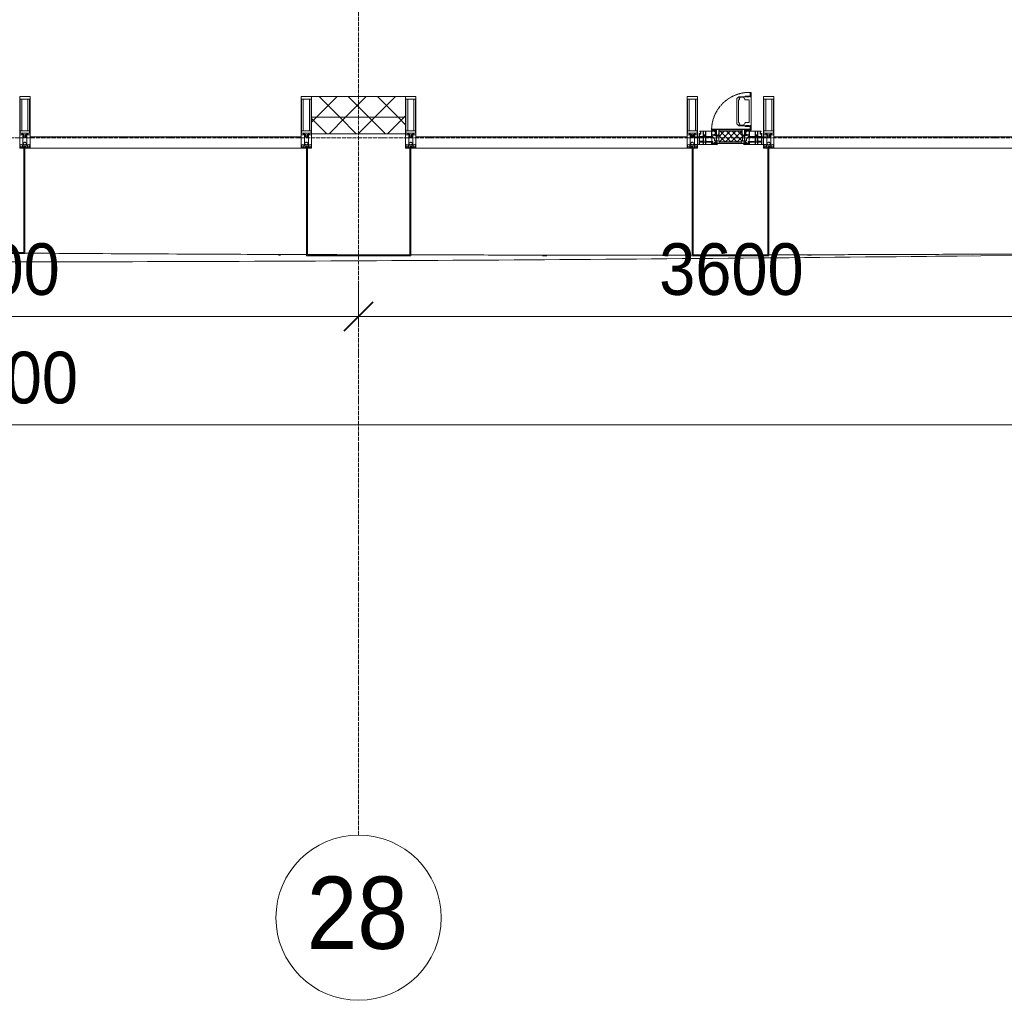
# Model space of a CAD drawing. Header units: millimetres. Extents: x 5617 to 183965, y 7718 to 172958.
# Tile 37 of 120: x 59885 to 64650, y 11226 to 15972. Entities that reach past the tile are written whole.
import ezdxf

# ---------------------------------------------------------------- set-up
doc = ezdxf.new("R2010")
doc.units = ezdxf.units.MM
for name, pattern in [('-D1-02х01', [3, 2, -1]), ('ADSK_Линия сетки', [25, 20, -2.5, 0, -2.5]), ('Линия сетки', [25, 20, -2.5, 0, -2.5])]:
    doc.linetypes.add(name, pattern=pattern)
for name, color, linetype, lineweight in [('Импосты витража', 7, 'Continuous', 18), ('Колонны', 7, 'Continuous', 18), ('Окна', 7, 'Continuous', 18), ('Оси', 7, 'Continuous', 9), ('Панели витража', 7, 'Continuous', 18), ('Размеры', 7, 'Continuous', 9), ('Размеры-100', 7, 'Continuous', 9), ('Стены разрез', 7, 'Continuous', 40), ('Стены штриховка', 7, 'Continuous', 40), ('Форма', 7, 'Continuous', 18), ('Формообразующий элемент-перекрытие', 7, 'Continuous', 18), ('Элементы узлов', 7, 'Continuous', 18)]:
    doc.layers.add(name, color=color, linetype=linetype, lineweight=lineweight)
doc.styles.add('Arial', font='arial.ttf', dxfattribs={"width": 0.9, "height": 250})
doc.styles.add('Arial_1', font='arial.ttf', dxfattribs={"width": 0.9, "height": 350})
doc.dimstyles.new('Основной_2_5_мм', dxfattribs={"dimscale": 304.8, "dimtxt": 255.06485, "dimasz": 0.463911, "dimexe": 0.492126, "dimexo": 0.492126, "dimgap": 0.098425, "dimtad": 1, "dimdec": 0, "dimdsep": 46, "dimtxsty": 'Arial', "dimblk1": 'OBLIQUE', "dimblk2": 'OBLIQUE', "dimsah": 1, "dimcen": 0.09, "dimdle": 0.492126, "dimazin": 2, "dimtfac": 1, "dimtdec": 4, "dimtix": 1, "dimtmove": 0, "dimatfit": 3, "dimfxl": 1, "dimtvp": 1, "dimtolj": 1, "dimtzin": 0, "dimlwd": 20, "dimlwe": 20, "dimarcsym": 2})
pattern_1 = [(45, (0, 0), (-70.71068, 70.71068), []), (135, (0, 0), (-70.71068, -70.71068), [])]

# ---------------------------------------------------------------- blocks, each defined once
blk = doc.blocks.new('System Panel - A_PAN_Glass-7506762-МКСС_К4_L05_18_600_')
at = {"layer": 'Панели витража', "color": 254, "lineweight": 5, "true_color": 0xcccccc}
for p, q in [((656.25, 55), (-656.25, 55)), ((-656.25, 55), (-656.25, 0)), ((656.25, 0), (656.25, 55)), ((-656.25, 0), (656.25, 0))]:
    blk.add_line(p, q, dxfattribs=at)
blk = doc.blocks.new('A_PAN_Створка - 383мм-V53-МКСС_К4_L05_18_600_')
at = {"layer": 'Панели витража', "lineweight": 5, "true_color": 0xcccccc}
h = blk.add_hatch(dxfattribs=at)
h.set_pattern_fill('FP_8', color=254, style=0, pattern_type=2)
h.set_pattern_definition([(45, (-113350, -15350), (-14.1421356, 14.1421356), []), (135, (-113350, -15350), (-14.1421356, -14.1421356), [])])
h.paths.add_polyline_path([(-54.5, 31.8), (54.5, 31.8), (54.9, 34.1), (57.2, 36.4), (57.2, 60.8), (54.6, 63.4), (53.6, 82.7), (-54.6, 81.8), (-54.6, 63.4), (-57.2, 60.8), (-57.2, 36.4), (-54.9, 34.1)])
at = {"layer": 'Окна', "color": 7, "lineweight": 5, "true_color": 0xf4f4f4}
for p, q in [((39.7, 249), (31.1, 240.4)), ((31.1, 117.6), (31.1, 240.4)), ((70.1, 249), (39.7, 249)), ((45, 244.7), (42.3, 239.8)), ((42.3, 239.8), (43.5, 236.3)), ((45.9, 246.8), (45, 244.7)), ((63.3, 246.8), (45.9, 246.8)), ((64.1, 245), (63.3, 246.8)), ((64.1, 245), (66.7, 241)), ((66.7, 241), (68.6, 239.7)), ((68.6, 239.7), (68.6, 236.4)), ((70.1, 252.9), (70.1, 249)), ((95.1, 252.9), (70.1, 252.9)), ((74.1, 248.4), (74.1, 252.9)), ((89.1, 248.4), (74.1, 248.4)), ((89.1, 252.9), (89.1, 248.4)), ((93.1, 248.4), (93.1, 252.9)), ((97.9, 248.4), (93.1, 248.4)), ((95.1, 270.5), (95.1, 252.9)), ((99.6, 270.5), (95.1, 270.5)), ((97.9, 262.4), (95.1, 262.4)), ((97.9, 262.4), (97.9, 248.4)), ((99.6, 270.5), (99.6, 87.5)), ((41.4, 234.2), (39.1, 233.8)), ((39.1, 179), (39.1, 233.8)), ((41.4, 234.2), (43.5, 236.3)), ((68.6, 236.4), (71.1, 233.9)), ((71.1, 233.9), (89.5, 233.9)), ((89.5, 233.9), (90.6, 232.8)), ((90.6, 125.2), (90.6, 232.8)), ((39.1, 179), (39.1, 124.2)), ((39.7, 109), (31.1, 117.6)), ((41.4, 123.8), (39.1, 124.2)), ((70.1, 109), (39.7, 109)), ((41.4, 123.8), (43.5, 121.7)), ((42.3, 118.2), (43.5, 121.7)), ((45, 113.3), (42.3, 118.2)), ((45.9, 111.2), (45, 113.3)), ((63.3, 111.2), (45.9, 111.2)), ((64.1, 113), (63.3, 111.2)), ((64.1, 113), (66.7, 117)), ((66.7, 117), (68.6, 118.3)), ((68.6, 121.6), (71.1, 124.1)), ((68.6, 118.3), (68.6, 121.6)), ((70.1, 105.1), (70.1, 109)), ((95.1, 105.1), (70.1, 105.1)), ((71.1, 124.1), (89.5, 124.1)), ((74.1, 109.6), (74.1, 105.1)), ((89.1, 109.6), (74.1, 109.6)), ((89.1, 105.1), (89.1, 109.6)), ((89.5, 124.1), (90.6, 125.2)), ((93.1, 109.6), (93.1, 105.1)), ((97.9, 109.6), (93.1, 109.6)), ((95.1, 87.5), (95.1, 105.1)), ((97.9, 95.6), (95.1, 95.6)), ((97.9, 95.6), (97.9, 109.6)), ((99.6, 87.5), (95.1, 87.5))]:
    blk.add_line(p, q, dxfattribs=at)
at = {"layer": 'Окна', "color": 254, "lineweight": 5, "true_color": 0xcccccc}
for p, q in [((-171, 55.5), (-152, 55.5)), ((-152, 20), (-152, 73.5)), ((-150.5, 69.5), (-150.5, 73.5)), ((-145, 69.5), (-150.5, 69.5)), ((-150.5, 33.6), (-150.5, 68)), ((-150.5, 68), (-143.5, 68)), ((-150.5, 56.6), (-132.4, 56.6)), ((-136.4, 52.4), (-150.5, 52.4)), ((-148.5, 82.5), (-132.4, 82.5)), ((-148.5, 81), (-148.5, 82.5)), ((-143.5, 81), (-148.5, 81)), ((-145, 69.5), (-145, 79.5)), ((-143.5, 68), (-143.5, 81)), ((-137.2, 54.8), (-135.8, 50.8)), ((-132.5, 54.8), (-137.2, 54.8)), ((-132.1, 49), (-135.8, 50.8)), ((-132.5, 53.8), (-133.4, 52)), ((-133.4, 52), (-130.1, 50.4)), ((-132.5, 53.8), (-132.5, 54.8)), ((-132.4, 56.6), (-132.4, 82.5)), ((-132.1, 49), (-132.1, 36.8)), ((-131, 82.5), (-120.8, 82.5)), ((-131, 82.5), (-131, 64.6)), ((-131, 64.6), (-120.8, 64.6)), ((-131, 56.5), (-131, 62.6)), ((-120.8, 62.6), (-131, 62.6)), ((-131, 56.5), (-120.8, 56.5)), ((-131, 55.1), (-131, 52.7)), ((-120.8, 55.1), (-131, 55.1)), ((-129.4, 51.1), (-131, 52.7)), ((-130.1, 50.4), (-129.4, 51.1)), ((-130.1, 35.3), (-130.1, 50.4)), ((-122.4, 51.1), (-120.8, 52.7)), ((-121.7, 50.4), (-122.4, 51.1)), ((-118.4, 52), (-121.7, 50.4)), ((-121.7, 35.3), (-121.7, 50.4)), ((-120.8, 82.5), (-120.8, 64.6)), ((-120.8, 56.5), (-120.8, 62.6)), ((-120.8, 55.1), (-120.8, 52.7)), ((-119.7, 49), (-115.9, 50.8)), ((-119.7, 49), (-119.7, 36.8)), ((-119.3, 82.5), (-92.5, 82.5)), ((-119.3, 56.6), (-119.3, 82.5)), ((-92.5, 56.6), (-119.3, 56.6)), ((-119.3, 54.8), (-114.6, 54.8)), ((-119.3, 53.8), (-119.3, 54.8)), ((-119.3, 53.8), (-118.4, 52)), ((-114.6, 54.8), (-115.9, 50.8)), ((-94.1, 52.5), (-115.3, 52.5)), ((-89.9, 50.9), (-94.1, 52.5)), ((-92.5, 56.6), (-92.5, 82.5)), ((-91.5, 92), (91.5, 92)), ((-91.5, 87.5), (-91.5, 92)), ((-73.9, 87.5), (-91.5, 87.5)), ((-90.8, 82.5), (-79.5, 82.5)), ((-90.8, 64.6), (-90.8, 82.5)), ((-80.1, 64.6), (-90.8, 64.6)), ((-90.8, 62.7), (-90.8, 56.6)), ((-80.4, 62.7), (-90.8, 62.7)), ((-90.8, 56.6), (-85.9, 56.6)), ((-89.9, 52.2), (-88.6, 53.5)), ((-89.9, 52.2), (-89.9, 50.9)), ((-89.9, 35.1), (-89.9, 50.9)), ((-85.9, 53.5), (-88.6, 53.5)), ((-85.9, 56.6), (-85.9, 53.5)), ((-85.9, 53.5), (-78, 45.6)), ((-85, 84), (-85, 87.5)), ((-85, 87.5), (-78, 87.5)), ((-78, 84), (-85, 84)), ((-80.4, 61.1), (-80.4, 62.7)), ((-78, 61.1), (-80.4, 61.1)), ((-80.1, 66.1), (-80.1, 64.6)), ((-78, 66.1), (-80.1, 66.1)), ((-79.5, 82.5), (-79.5, 80.6)), ((-79.5, 80.6), (-78, 80.6)), ((-78, 87.5), (-78, 84)), ((-78, 66.1), (-78, 61.1)), ((-73.9, 62.5), (-73.9, 87.5)), ((-70, 62.5), (-73.9, 62.5)), ((-70, 32.1), (-70, 62.5)), ((70, 62.5), (70, 32.1)), ((73.9, 62.5), (70, 62.5)), ((73.9, 87.5), (73.9, 62.5)), ((91.5, 87.5), (73.9, 87.5)), ((78, 87.5), (78, 84)), ((85, 87.5), (78, 87.5)), ((78, 84), (85, 84)), ((79.5, 80.6), (78, 80.6)), ((78, 66.1), (78, 61.1)), ((78, 66.1), (80.1, 66.1)), ((78, 61.1), (80.4, 61.1)), ((85.9, 53.5), (78, 45.6)), ((90.8, 82.5), (79.5, 82.5)), ((79.5, 82.5), (79.5, 80.6)), ((80.1, 66.1), (80.1, 64.6)), ((80.1, 64.6), (90.8, 64.6)), ((80.4, 62.7), (90.8, 62.7)), ((80.4, 61.1), (80.4, 62.7)), ((85, 84), (85, 87.5)), ((85.9, 56.6), (85.9, 53.5)), ((90.8, 56.6), (85.9, 56.6)), ((85.9, 53.5), (88.6, 53.5)), ((89.9, 52.2), (88.6, 53.5)), ((89.9, 50.9), (94.1, 52.5)), ((89.9, 52.2), (89.9, 50.9)), ((89.9, 35.1), (89.9, 50.9)), ((90.8, 64.6), (90.8, 82.5)), ((90.8, 62.7), (90.8, 56.6)), ((91.5, 92), (91.5, 87.5)), ((119.3, 82.5), (92.5, 82.5)), ((92.5, 56.6), (92.5, 82.5)), ((92.5, 56.6), (119.3, 56.6)), ((94.1, 52.5), (115.3, 52.5)), ((114.6, 54.8), (115.9, 50.8)), ((119.3, 54.8), (114.6, 54.8)), ((119.7, 49), (115.9, 50.8)), ((119.3, 53.8), (118.4, 52)), ((118.4, 52), (121.7, 50.4)), ((119.3, 56.6), (119.3, 82.5)), ((119.3, 53.8), (119.3, 54.8)), ((119.7, 49), (119.7, 36.8)), ((120.8, 82.5), (120.8, 64.6)), ((131, 82.5), (120.8, 82.5)), ((131, 64.6), (120.8, 64.6)), ((120.8, 56.5), (120.8, 62.6)), ((120.8, 62.6), (131, 62.6)), ((131, 56.5), (120.8, 56.5)), ((120.8, 55.1), (120.8, 52.7)), ((120.8, 55.1), (131, 55.1)), ((122.4, 51.1), (120.8, 52.7)), ((121.7, 50.4), (122.4, 51.1)), ((121.7, 35.3), (121.7, 50.4)), ((129.4, 51.1), (131, 52.7)), ((130.1, 50.4), (129.4, 51.1)), ((133.4, 52), (130.1, 50.4)), ((130.1, 35.3), (130.1, 50.4)), ((131, 82.5), (131, 64.6)), ((131, 56.5), (131, 62.6)), ((131, 55.1), (131, 52.7)), ((132.1, 49), (135.8, 50.8)), ((132.1, 49), (132.1, 36.8)), ((132.4, 56.6), (132.4, 82.5)), ((148.5, 82.5), (132.4, 82.5)), ((150.5, 56.6), (132.4, 56.6)), ((132.5, 54.8), (137.2, 54.8)), ((132.5, 53.8), (132.5, 54.8)), ((132.5, 53.8), (133.4, 52)), ((137.2, 54.8), (135.8, 50.8)), ((136.4, 52.4), (150.5, 52.4)), ((143.5, 81), (148.5, 81)), ((143.5, 68), (143.5, 81)), ((150.5, 68), (143.5, 68)), ((145, 69.5), (145, 79.5)), ((145, 69.5), (150.5, 69.5)), ((148.5, 81), (148.5, 82.5)), ((150.5, 69.5), (150.5, 73.5)), ((150.5, 33.6), (150.5, 68)), ((152, 20), (152, 73.5)), ((171, 55.5), (152, 55.5)), ((-171, 18.5), (-153.5, 18.5)), ((-153.5, 18.5), (-152, 20)), ((-136.3, 33.6), (-150.5, 33.6)), ((-150.5, 29.4), (-132.4, 29.4)), ((-150.5, 17), (-150.5, 29.4)), ((-132.4, 18.6), (-150.5, 18.6)), ((-137.2, 31), (-135.8, 35)), ((-132.5, 31), (-137.2, 31)), ((-132.1, 36.8), (-135.8, 35)), ((-133.4, 33.7), (-130.1, 35.3)), ((-132.5, 31.9), (-133.4, 33.7)), ((-132.5, 31.9), (-132.5, 31)), ((-132.4, 29.4), (-132.4, 18.6)), ((-129.4, 34.6), (-131, 33)), ((-131, 30.9), (-131, 33)), ((-120.8, 30.9), (-131, 30.9)), ((-131, 29.5), (-120.8, 29.5)), ((-131, 18.2), (-131, 29.5)), ((-120.8, 18.2), (-131, 18.2)), ((-130.1, 35.3), (-129.4, 34.6)), ((-121.7, 35.3), (-122.4, 34.6)), ((-122.4, 34.6), (-120.8, 33)), ((-118.4, 33.7), (-121.7, 35.3)), ((-120.8, 30.9), (-120.8, 33)), ((-120.8, 18.2), (-120.8, 29.5)), ((-119.7, 36.8), (-115.9, 35)), ((-119.3, 31.9), (-118.4, 33.7)), ((-119.3, 31.9), (-119.3, 31)), ((-119.3, 31), (-114.6, 31)), ((-92.5, 29.4), (-119.3, 29.4)), ((-119.3, 29.4), (-119.3, 18.6)), ((-119.3, 18.6), (-92.5, 18.6)), ((-114.6, 31), (-115.9, 35)), ((-94.1, 33.5), (-115.4, 33.5)), ((-89.9, 35.1), (-94.1, 33.5)), ((-92.5, 18.6), (-92.5, 29.4)), ((-90.8, 18.5), (-90.8, 29.4)), ((-90.8, 29.4), (-85.9, 29.4)), ((-87.3, 18.5), (-90.8, 18.5)), ((-89.9, 32.5), (-89.9, 35.1)), ((-85.9, 32.5), (-89.9, 32.5)), ((-87.3, 21.9), (-85.9, 21.9)), ((-87.3, 20.4), (-87.3, 21.9)), ((-87.3, 20.4), (-87.3, 18.5)), ((-84.8, 20.4), (-87.3, 20.4)), ((-85.9, 29.4), (-85.9, 32.5)), ((-85.9, 21.9), (-85.9, 29.4)), ((-85.9, 18.2), (-85.9, 20.4)), ((-75.9, 18.2), (-85.9, 18.2)), ((-83.4, 20.4), (-84.8, 20.4)), ((-70, 33.8), (-83.4, 20.4)), ((-78, 45.6), (-78, 36.8)), ((-78, 36.8), (-70, 36.8)), ((-75.9, 23.5), (-73, 23.5)), ((-75.9, 21.5), (-75.9, 23.5)), ((-75.9, 21.5), (-75.9, 18.2)), ((-74.9, 21.5), (-75.9, 21.5)), ((-74.9, 17.9), (-74.9, 21.5)), ((-68.9, 17.9), (-74.9, 17.9)), ((-67.2, 29.3), (-73, 23.5)), ((-70, 36.8), (-70, 33.8)), ((-61.4, 23.5), (-70, 32.1)), ((-68.9, 21.5), (-68.9, 17.9)), ((-67.9, 21.5), (-68.9, 21.5)), ((-67.9, 23.5), (-64.6, 26.8)), ((-67.9, 23.5), (-64.6, 26.8)), ((-67.9, 21.5), (-67.9, 23.5)), ((-67.9, 17), (-67.9, 23.5)), ((-61.4, 23.5), (-67.9, 17)), ((-64.6, 26.8), (-67.2, 29.3)), ((-64.6, 26.8), (-61.4, 23.5)), ((61.4, 23.5), (-61.4, 23.5)), ((70, 32.1), (61.4, 23.5)), ((61.4, 23.5), (64.6, 26.8)), ((67.9, 17), (61.4, 23.5)), ((64.6, 26.8), (67.2, 29.3)), ((67.9, 23.5), (64.6, 26.8)), ((64.6, 26.8), (67.9, 23.5)), ((67.2, 29.3), (73, 23.5)), ((67.9, 21.5), (67.9, 23.5)), ((67.9, 23.5), (67.9, 17)), ((67.9, 21.5), (68.9, 21.5)), ((68.9, 21.5), (68.9, 17.9)), ((68.9, 17.9), (74.9, 17.9)), ((70, 36.8), (70, 33.8)), ((78, 36.8), (70, 36.8)), ((70, 33.8), (83.4, 20.4)), ((75.9, 23.5), (73, 23.5)), ((74.9, 21.5), (75.9, 21.5)), ((74.9, 17.9), (74.9, 21.5)), ((75.9, 21.5), (75.9, 23.5)), ((75.9, 21.5), (75.9, 18.2)), ((75.9, 18.2), (85.9, 18.2)), ((78, 45.6), (78, 36.8)), ((83.4, 20.4), (84.8, 20.4)), ((84.8, 20.4), (87.3, 20.4)), ((85.9, 32.5), (89.9, 32.5)), ((85.9, 29.4), (85.9, 32.5)), ((85.9, 21.9), (85.9, 29.4)), ((90.8, 29.4), (85.9, 29.4)), ((87.3, 21.9), (85.9, 21.9)), ((85.9, 18.2), (85.9, 20.4)), ((87.3, 20.4), (87.3, 21.9)), ((87.3, 20.4), (87.3, 18.5)), ((87.3, 18.5), (90.8, 18.5)), ((89.9, 35.1), (94.1, 33.5)), ((89.9, 32.5), (89.9, 35.1)), ((90.8, 18.5), (90.8, 29.4)), ((92.5, 18.6), (92.5, 29.4)), ((92.5, 29.4), (119.3, 29.4)), ((119.3, 18.6), (92.5, 18.6)), ((94.1, 33.5), (115.4, 33.5)), ((114.6, 31), (115.9, 35)), ((119.3, 31), (114.6, 31)), ((119.7, 36.8), (115.9, 35)), ((118.4, 33.7), (121.7, 35.3)), ((119.3, 31.9), (118.4, 33.7)), ((119.3, 31.9), (119.3, 31)), ((119.3, 29.4), (119.3, 18.6)), ((122.4, 34.6), (120.8, 33)), ((120.8, 30.9), (120.8, 33)), ((120.8, 30.9), (131, 30.9)), ((120.8, 18.2), (120.8, 29.5)), ((131, 29.5), (120.8, 29.5)), ((120.8, 18.2), (131, 18.2)), ((121.7, 35.3), (122.4, 34.6)), ((130.1, 35.3), (129.4, 34.6)), ((129.4, 34.6), (131, 33)), ((133.4, 33.7), (130.1, 35.3)), ((131, 30.9), (131, 33)), ((131, 18.2), (131, 29.5)), ((132.1, 36.8), (135.8, 35)), ((150.5, 29.4), (132.4, 29.4)), ((132.4, 29.4), (132.4, 18.6)), ((132.4, 18.6), (150.5, 18.6)), ((132.5, 31.9), (133.4, 33.7)), ((132.5, 31.9), (132.5, 31)), ((132.5, 31), (137.2, 31)), ((137.2, 31), (135.8, 35)), ((136.3, 33.6), (150.5, 33.6)), ((150.5, 17), (150.5, 29.4)), ((153.5, 18.5), (152, 20)), ((171, 18.5), (153.5, 18.5))]:
    blk.add_line(p, q, dxfattribs=at)
at = {"layer": 'Окна', "color": 254, "linetype": '-D1-02х01', "lineweight": 5, "true_color": 0xcccccc}
blk.add_arc((91.4, 87.5), 183, 88.8555, 178.5909, dxfattribs=at)
at = {"layer": 'Элементы узлов', "color": 254, "lineweight": 5, "true_color": 0xcccccc}
for p, q in [((-91.5, 92), (-91.5, 87.5)), ((-91.5, 92), (91.5, 92)), ((-91.5, 87.5), (-73.9, 87.5)), ((-83.4, 90.3), (-69.4, 90.3)), ((-83.4, 90.3), (-83.4, 87.5)), ((-73.9, 87.5), (-73.9, 62.5)), ((-69.4, 85.5), (-73.9, 85.5)), ((-73.9, 81.5), (-69.4, 81.5)), ((-69.4, 66.5), (-73.9, 66.5)), ((-73.9, 62.5), (-70, 62.5)), ((-70, 62.5), (-70, 32.1)), ((-69.4, 90.3), (-69.4, 85.5)), ((-69.4, 81.5), (-69.4, 66.5)), ((-67.9, 89.3), (-66.9, 90.3)), ((-67.9, 62.5), (-67.9, 89.3)), ((-61.7, 62.5), (-67.9, 62.5)), ((-66, 56.5), (-67.8, 55.7)), ((-67.8, 55.7), (-67.8, 38.3)), ((-66.9, 90.3), (-57.4, 90.3)), ((-66, 56.5), (-62, 59.1)), ((-62, 59.1), (-60.7, 61)), ((-60.1, 67.7), (-61.7, 64.9)), ((-61.7, 64.9), (-61.7, 62.5)), ((-60.7, 61), (-57.4, 61)), ((-56.4, 67.7), (-60.1, 67.7)), ((-57.4, 90.3), (-56.4, 89.4)), ((-57.4, 61), (-54.9, 63.5)), ((-54.6, 63.4), (-57.2, 60.8)), ((-57.2, 60.8), (-57.2, 36.4)), ((-56.4, 89.4), (-56.4, 67.7)), ((-53.9, 90.3), (-54.9, 89.3)), ((-54.9, 89.3), (-54.9, 85.6)), ((-54.9, 85.6), (-53.9, 84.6)), ((-54.9, 81.9), (-53.8, 83)), ((-54.9, 63.5), (-54.9, 81.9)), ((-53.6, 82.7), (-54.6, 81.8)), ((-54.6, 81.8), (-54.6, 63.4)), ((53.9, 90.3), (-53.9, 90.3)), ((-53.9, 84.6), (53.9, 84.6)), ((53.8, 83), (-53.8, 83)), ((53.6, 82.7), (-53.6, 82.7)), ((54.6, 81.8), (53.6, 82.7)), ((54.9, 81.9), (53.8, 83)), ((53.9, 90.3), (54.9, 89.3)), ((54.9, 85.6), (53.9, 84.6)), ((54.6, 63.4), (54.6, 81.8)), ((57.2, 60.8), (54.6, 63.4)), ((54.9, 89.3), (54.9, 85.6)), ((54.9, 63.5), (54.9, 81.9)), ((57.4, 61), (54.9, 63.5)), ((57.4, 90.3), (56.4, 89.4)), ((56.4, 89.4), (56.4, 67.7)), ((56.4, 67.7), (60.1, 67.7)), ((57.2, 36.4), (57.2, 60.8)), ((66.9, 90.3), (57.4, 90.3)), ((60.7, 61), (57.4, 61)), ((60.1, 67.7), (61.7, 64.9)), ((62, 59.1), (60.7, 61)), ((61.7, 64.9), (61.7, 62.5)), ((61.7, 62.5), (67.9, 62.5)), ((66, 56.5), (62, 59.1)), ((66, 56.5), (67.8, 55.7)), ((67.9, 89.3), (66.9, 90.3)), ((67.8, 55.7), (67.8, 38.3)), ((67.9, 62.5), (67.9, 89.3)), ((69.4, 90.3), (69.4, 85.5)), ((83.4, 90.3), (69.4, 90.3)), ((69.4, 85.5), (73.9, 85.5)), ((69.4, 81.5), (69.4, 66.5)), ((73.9, 81.5), (69.4, 81.5)), ((69.4, 66.5), (73.9, 66.5)), ((70, 62.5), (70, 32.1)), ((73.9, 62.5), (70, 62.5)), ((91.5, 87.5), (73.9, 87.5)), ((73.9, 87.5), (73.9, 62.5)), ((83.4, 90.3), (83.4, 87.5)), ((91.5, 92), (91.5, 87.5)), ((-70, 32.1), (-61.4, 23.5)), ((-67.8, 38.3), (-65.7, 37.4)), ((-65.7, 37.4), (-60.8, 34.7)), ((61.4, 23.5), (-61.4, 23.5)), ((-60.8, 34.7), (-57.3, 35.9)), ((-55.2, 33.8), (-57.3, 35.9)), ((-57.2, 36.4), (-54.9, 34.1)), ((-55.2, 33.8), (-54.8, 31.5)), ((-54.9, 34.1), (-54.5, 31.8)), ((-53.9, 30.5), (-54.9, 29.5)), ((-54.9, 29.5), (-54.9, 25.8)), ((-54.9, 25.8), (-53.9, 24.8)), ((0, 31.5), (-54.8, 31.5)), ((-54.5, 31.8), (54.5, 31.8)), ((53.9, 30.5), (-53.9, 30.5)), ((-53.9, 24.8), (53.9, 24.8)), ((0, 31.5), (54.8, 31.5)), ((53.9, 30.5), (54.9, 29.5)), ((54.9, 25.8), (53.9, 24.8)), ((54.5, 31.8), (54.9, 34.1)), ((55.2, 33.8), (54.8, 31.5)), ((54.9, 34.1), (57.2, 36.4)), ((54.9, 29.5), (54.9, 25.8)), ((55.2, 33.8), (57.3, 35.9)), ((60.8, 34.7), (57.3, 35.9)), ((65.7, 37.4), (60.8, 34.7)), ((70, 32.1), (61.4, 23.5)), ((67.8, 38.3), (65.7, 37.4))]:
    blk.add_line(p, q, dxfattribs=at)
blk = doc.blocks.new('Rectangular Mullion - 50Wx250H-2623690-МКСС_К4_L05_18_600_')
at = {"layer": 'Элементы узлов', "color": 254, "lineweight": 5, "true_color": 0xcccccc}
for p, q in [((-25, 65.2), (-25, 250)), ((-25, 250), (0, 250)), ((25, 250), (0, 250)), ((25, 65.2), (25, 250)), ((-23, 237.3), (0, 237.3)), ((-23, 237.3), (-23, 73.6)), ((-14.9, 84), (-14.9, 237.3)), ((23, 237.3), (0, 237.3)), ((14.9, 84), (14.9, 237.3)), ((23, 237.3), (23, 73.6)), ((-14, 65.2), (-25, 65.2)), ((0, 84), (-23, 84)), ((-0.5, 73.6), (-23, 73.6)), ((-14, 71.3), (-14, 65.2)), ((-10, 71.3), (-14, 71.3)), ((-10, 53), (-10, 71.3)), ((-8.7, 53), (-10, 53)), ((-10, 53), (-10, 17)), ((-8.7, 53), (-7, 54.7)), ((-7, 65.2), (-5.9, 67.3)), ((-7, 65.2), (-7, 54.7)), ((-4.1, 67.3), (-5.9, 67.3)), ((-4.1, 67.3), (-2.9, 65.1)), ((-2.9, 65.1), (-2.9, 54.6)), ((-1.3, 53), (-2.9, 54.6)), ((0, 53), (-1.3, 53)), ((0, 84), (23, 84)), ((0, 53), (1.3, 53)), ((0.5, 73.6), (23, 73.6)), ((1.3, 53), (2.9, 54.6)), ((4.1, 67.3), (2.9, 65.1)), ((2.9, 65.1), (2.9, 54.6)), ((4.1, 67.3), (5.9, 67.3)), ((7, 65.2), (5.9, 67.3)), ((7, 65.2), (7, 54.7)), ((8.7, 53), (7, 54.7)), ((8.7, 53), (10, 53)), ((10, 71.3), (14, 71.3)), ((10, 53), (10, 71.3)), ((10, 53), (10, 17)), ((14, 71.3), (14, 65.2)), ((14, 65.2), (25, 65.2)), ((-23.8, 14.6), (-25, 14.2)), ((-25, 0), (-25, 14.2)), ((-22.3, 17), (-23.8, 17)), ((-23.8, 17), (-23.8, 14.6)), ((-22.5, 10.6), (-23.8, 14.6)), ((-22.5, 10.6), (-23.7, 9.9)), ((-23.7, 1.3), (-23.7, 9.9)), ((-23.7, 1.3), (-11.8, 1.3)), ((-23.2, 10.2), (-22.5, 8)), ((-22.5, 8), (-22.5, 4.5)), ((-21.3, 4.5), (-22.5, 4.5)), ((-22.3, 17), (-22.3, 16)), ((-22.3, 16), (-21.3, 16)), ((-19, 17.6), (-21.3, 16)), ((-21.3, 4.5), (-21.3, 6.5)), ((-21.3, 6.5), (-14.2, 6.5)), ((-18.4, 16.6), (-19, 17.6)), ((-7.4, 16.6), (-18.4, 16.6)), ((-14.2, 6.5), (-14.2, 4.5)), ((-13.2, 4.5), (-14.2, 4.5)), ((-13.2, 4.5), (-12.2, 7.2)), ((-12.7, 7.6), (-11.3, 11.4)), ((-12.7, 7.6), (-11.8, 6.9)), ((-12.2, 9), (-12.2, 14.8)), ((-12.2, 14.8), (0, 14.8)), ((-11.8, 1.3), (-11.8, 6.9)), ((-10.5, 11.2), (-11.3, 11.4)), ((-10.5, 1.5), (-10.5, 11.2)), ((-4.8, 1.5), (-10.5, 1.5)), ((-10, 17), (-7.5, 17)), ((-8.5, 23), (-1.5, 30)), ((-8.5, 18.5), (-8.5, 23)), ((-7.5, 18.5), (-8.5, 18.5)), ((-7.5, 17), (-7.5, 18.5)), ((-7.4, 18), (-7.4, 16.6)), ((-2.6, 18), (-7.4, 18)), ((0, 8), (-4.8, 8)), ((-4.8, 1.5), (-4.8, 8)), ((-2.6, 18), (-2.6, 16.8)), ((-2.6, 16.8), (0, 16.8)), ((-1.5, 30), (0, 30)), ((1.5, 30), (0, 30)), ((2.6, 16.8), (0, 16.8)), ((0, 14.8), (0, 16.8)), ((0, 14.8), (0, 16.8)), ((12.2, 14.8), (0, 14.8)), ((0, 0), (0, 8)), ((0, 8), (4.8, 8)), ((0, 0), (0, 8)), ((8.5, 23), (1.5, 30)), ((2.6, 18), (2.6, 16.8)), ((2.6, 18), (7.4, 18)), ((4.8, 1.5), (4.8, 8)), ((4.8, 1.5), (10.5, 1.5)), ((7.4, 18), (7.4, 16.6)), ((7.4, 16.6), (18.4, 16.6)), ((7.5, 18.5), (8.5, 18.5)), ((7.5, 17), (7.5, 18.5)), ((10, 17), (7.5, 17)), ((8.5, 18.5), (8.5, 23)), ((10.5, 11.2), (11.3, 11.4)), ((10.5, 1.5), (10.5, 11.2)), ((12.7, 7.6), (11.3, 11.4)), ((12.7, 7.6), (11.8, 6.9)), ((11.8, 1.3), (11.8, 6.9)), ((23.7, 1.3), (11.8, 1.3)), ((12.2, 9), (12.2, 14.8)), ((13.2, 4.5), (12.2, 7.2)), ((13.2, 4.5), (14.2, 4.5)), ((21.3, 6.5), (14.2, 6.5)), ((14.2, 6.5), (14.2, 4.5)), ((18.4, 16.6), (19, 17.6)), ((19, 17.6), (21.3, 16)), ((22.3, 16), (21.3, 16)), ((21.3, 4.5), (21.3, 6.5)), ((21.3, 4.5), (22.5, 4.5)), ((22.3, 17), (22.3, 16)), ((22.3, 17), (23.8, 17)), ((22.5, 10.6), (23.8, 14.6)), ((22.5, 10.6), (23.7, 9.9)), ((23.2, 10.2), (22.5, 8)), ((22.5, 8), (22.5, 4.5)), ((23.7, 1.3), (23.7, 9.9)), ((23.8, 17), (23.8, 14.6)), ((23.8, 14.6), (25, 14.2)), ((25, 0), (25, 14.2)), ((-25, 0), (0, 0)), ((25, 0), (0, 0))]:
    blk.add_line(p, q, dxfattribs=at)
for centre, start, end in [((-0.5, 73.1), 360, 90), ((0.5, 73.1), 90, 180)]:
    blk.add_arc(centre, 0.5, start, end, dxfattribs=at)
blk = doc.blocks.new('Rectangular Mullion - R_StandardFrame_50Wx250H-V47-МКСС_К4_L05_18_600_')
at = {"layer": 'Импосты витража', "color": 254, "lineweight": 5, "true_color": 0xcccccc}
for p, q in [((-25, -250), (-25, 0)), ((-25, 0), (0, 0)), ((5, 0), (25, 0)), ((25, 0), (25, -250)), ((25, -250), (-25, -250))]:
    blk.add_line(p, q, dxfattribs=at)
blk = doc.blocks.new('Rectangular Mullion - R_StandardFrame_50Wx250H-7506756-МКСС_К4_L05_18_600_')
at = {"layer": 'Импосты витража', "color": 254, "lineweight": 5, "true_color": 0xcccccc}
for p, q in [((-25, -250), (-25, 0)), ((-25, 0), (-5, 0)), ((0, 0), (25, 0)), ((25, 0), (25, -250)), ((25, -250), (-25, -250))]:
    blk.add_line(p, q, dxfattribs=at)
blk = doc.blocks.new('A_SLK_PAN_Type1 - Прямой тип панели-6537461-МКСС_К4_L05_18_600_')
at = {"layer": 'Колонны', "color": 254, "lineweight": 5, "true_color": 0xcccccc}
for p, q in [((-252.5, 520), (252.5, 520)), ((-252.5, 0), (-252.5, 520)), ((-247.5, 515), (-247.5, 0)), ((247.5, 515), (-247.5, 515)), ((247.5, 0), (247.5, 515)), ((252.5, 520), (252.5, 0)), ((-247.5, 0), (-252.5, 0)), ((252.5, 0), (247.5, 0))]:
    blk.add_line(p, q, dxfattribs=at)
blk = doc.blocks.new('A_SLK_PAN_Type1 - Прямой тип панели Ф-1_1-7500354-МКСС_К4_L05_18_600_')
at = {"layer": 'Колонны', "color": 254, "lineweight": 5, "true_color": 0xcccccc}
for p, q in [((-185, 520), (185, 520)), ((-185, 0), (-185, 520)), ((-180, 515), (-180, 0)), ((180, 515), (-180, 515)), ((180, 0), (180, 515)), ((185, 520), (185, 0)), ((-180, 0), (-185, 0)), ((185, 0), (180, 0))]:
    blk.add_line(p, q, dxfattribs=at)
blk = doc.blocks.new('A_SLK_PAN_Type1 - Прямой тип панели-6537464-МКСС_К4_L05_18_600_')
at = {"layer": 'Колонны', "color": 254, "lineweight": 5, "true_color": 0xcccccc}
for p, q in [((-185, 510), (185, 510)), ((-185, 0), (-185, 510)), ((-180, 505), (-180, 0)), ((180, 505), (-180, 505)), ((180, 0), (180, 505)), ((185, 510), (185, 0)), ((-180, 0), (-185, 0)), ((185, 0), (180, 0))]:
    blk.add_line(p, q, dxfattribs=at)
blk = doc.blocks.new('135_SLK_K4_AR_FCD_rvt-1-МКСС_К4_L05_18_600_')
at = {"layer": 'Стены разрез', "lineweight": 5, "true_color": 0xcccccc}
h = blk.add_hatch(dxfattribs=at)
h.set_pattern_fill('FP_4', color=254, style=0, pattern_type=2)
h.set_pattern_definition(pattern_1)
h.paths.add_polyline_path([(111777.5, 15500), (111777.5, 15600), (111322.5, 15600), (111322.5, 15500), (111647.5, 15500)])
h = blk.add_hatch(dxfattribs=at)
h.set_pattern_fill('FP_4', color=254, style=0, pattern_type=2)
h.set_pattern_definition(pattern_1)
h.paths.add_polyline_path([(111322.5, 15420), (111777.5, 15420), (111777.5, 15500), (111322.5, 15500)])
at = {"layer": 'Стены разрез', "color": 254, "lineweight": 9, "true_color": 0xcccccc}
for p, q in [((111777.5, 15600), (111322.5, 15600)), ((111322.5, 15600), (111322.5, 15420)), ((111777.5, 15420), (111777.5, 15600)), ((111322.5, 15420), (111777.5, 15420))]:
    blk.add_line(p, q, dxfattribs=at)
at = {"layer": 'Стены штриховка', "color": 254, "lineweight": 9, "true_color": 0xcccccc}
blk.add_line((111777.5, 15500), (111322.5, 15500), dxfattribs=at)
at = {"layer": 'Форма', "color": 254, "lineweight": 5, "true_color": 0xcccccc}
blk.add_line((114341.6, 14827.2), (117190.8, 14855.9), dxfattribs=at)
blk.add_open_spline([(80795.7, 15229.8), (88613.3, 15218.3), (100397.6, 14727.4), (112945.7, 14812.1), (114520.3, 14829.2)], degree=3, knots=[0.74263, 0.74263, 0.74263, 0.74263, 55.669869, 63.599319, 63.599319, 63.599319, 63.599319], dxfattribs=at)
at = {"layer": 'Форма', "color": 254, "lineweight": 9, "true_color": 0xcccccc}
for points, knots in [([(109935, 14842.4), (110008.1, 14841.9), (110292.7, 14840.1), (110746.8, 14837.6), (111127.9, 14836.1), (111297.5, 14835.5)], [-0.52931996, -0.52931996, -0.52931996, -0.52931996, -0.525, -0.5125, -0.50247697, -0.50247697, -0.50247697, -0.50247697]), ([(111302.5, 14835.5), (111342.7, 14835.3), (111397.8, 14835.1), (111452.8, 14835), (111467.6, 14834.9)], [-0.502378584, -0.502378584, -0.502378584, -0.502378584, -0.5, -0.499125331, -0.499125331, -0.499125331, -0.499125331]), ([(111802.5, 14834), (111887.6, 14833.9), (112078.3, 14833.5), (112374.9, 14833.1), (112692.2, 14833), (112955.6, 14833.2), (113113.2, 14833.3), (113165, 14833.4)], [-0.49252791, -0.49252791, -0.49252791, -0.49252791, -0.4875, -0.48125, -0.475, -0.46875, -0.46568522, -0.46568522, -0.46568522, -0.46568522]), ([(113535, 14834), (113571.3, 14834.1), (113713.3, 14834.4), (113961.2, 14835.1), (114278.5, 14836.2), (114595.6, 14837.5), (114855.5, 14838.7), (115009.6, 14839.5), (115058, 14839.8)], [-0.45839583, -0.45839583, -0.45839583, -0.45839583, -0.45625, -0.45, -0.44375, -0.4375, -0.43125, -0.42838993, -0.42838993, -0.42838993, -0.42838993])]:
    blk.add_open_spline(points, degree=3, knots=knots, dxfattribs=at)
at = {"layer": 'Формообразующий элемент-перекрытие', "color": 254, "lineweight": 5, "true_color": 0xcccccc}
for points, knots in [([(111171.4, 14831.9), (111170, 14831.9), (111167.1, 14831.9), (111164.1, 14831.9), (111162.5, 14831.9)], [0.499920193, 0.499920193, 0.499920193, 0.499920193, 0.5, 0.5000933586, 0.5000933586, 0.5000933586, 0.5000933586]), ([(112461.8, 14830.1), (112457.6, 14830.1), (112450.2, 14830.1), (112442.9, 14830.1), (112439.8, 14830.1)], [0.4747514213, 0.4747514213, 0.4747514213, 0.4747514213, 0.475, 0.4751806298, 0.4751806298, 0.4751806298, 0.4751806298]), ([(113741.4, 14832.4), (113737.9, 14832.4), (113731.7, 14832.3), (113725.5, 14832.3), (113722.9, 14832.3)], [0.4497946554, 0.4497946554, 0.4497946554, 0.4497946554, 0.45, 0.4501547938, 0.4501547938, 0.4501547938, 0.4501547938])]:
    blk.add_open_spline(points, degree=3, knots=knots, dxfattribs=at)
at = {"layer": 'Импосты витража', "color": 254, "lineweight": 5, "true_color": 0xcccccc}
for p in [(109935, 15350), (111297.5, 15350), (111802.5, 15350), (113165, 15350), (113535, 15350)]:
    blk.add_blockref('Rectangular Mullion - 50Wx250H-2623690-МКСС_К4_L05_18_600_', p, dxfattribs=at)
at = {"layer": 'Импосты витража', "color": 254, "lineweight": 5, "true_color": 0xcccccc, "extrusion": (0, 0, -1), "rotation": 180}
for name, p in [('Rectangular Mullion - R_StandardFrame_50Wx250H-7506756-МКСС_К4_L05_18_600_', (-109935, 15350)), ('Rectangular Mullion - R_StandardFrame_50Wx250H-V47-МКСС_К4_L05_18_600_', (-111297.5, 15350)), ('Rectangular Mullion - R_StandardFrame_50Wx250H-7506756-МКСС_К4_L05_18_600_', (-111802.5, 15350)), ('Rectangular Mullion - R_StandardFrame_50Wx250H-V47-МКСС_К4_L05_18_600_', (-113165, 15350)), ('Rectangular Mullion - R_StandardFrame_50Wx250H-7506756-МКСС_К4_L05_18_600_', (-113535, 15350))]:
    blk.add_blockref(name, p, dxfattribs=at)
at = {"layer": 'Колонны', "color": 254, "lineweight": 5, "true_color": 0xcccccc, "rotation": 180}
for name, p in [('A_SLK_PAN_Type1 - Прямой тип панели-6537464-МКСС_К4_L05_18_600_', (109750, 15350)), ('A_SLK_PAN_Type1 - Прямой тип панели-6537461-МКСС_К4_L05_18_600_', (111550, 15350)), ('A_SLK_PAN_Type1 - Прямой тип панели Ф-1_1-7500354-МКСС_К4_L05_18_600_', (113350, 15350))]:
    blk.add_blockref(name, p, dxfattribs=at)
at = {"layer": 'Панели витража', "color": 254, "lineweight": 5, "true_color": 0xcccccc}
for name, p in [('A_PAN_Створка - 383мм-V53-МКСС_К4_L05_18_600_', (113350, 15350)), ('System Panel - A_PAN_Glass-7506762-МКСС_К4_L05_18_600_', (110616.3, 15350)), ('System Panel - A_PAN_Glass-7506762-МКСС_К4_L05_18_600_', (112483.8, 15350)), ('System Panel - A_PAN_Glass-7506762-МКСС_К4_L05_18_600_', (114216.3, 15350))]:
    blk.add_blockref(name, p, dxfattribs=at)
blk = doc.blocks.new('Ось сетки - Круг_Ø8 мм-6577-МКСС_К4_L05_18_600_')
at = {"layer": 'Оси', "lineweight": 20}
for start, end in [(360, 180), (180, 360)]:
    blk.add_arc((0, 0), 4, start, end, dxfattribs=at)
blk = doc.blocks.new('DIMBLOCK18-МКСС_К4_L05_18_600_')
at = {"layer": 'Размеры-100', "lineweight": 20, "transparency": 16777216}
for p, q in [((57924.8, 14535.5), (57924.8, 14685.5)), ((61524.8, 14535.5), (61524.8, 14685.5)), ((57924.8, 14535.5), (61524.8, 14535.5)), ((57924.8, 14535.5), (57924.8, 14485.5)), ((61524.8, 14535.5), (61524.8, 14485.5))]:
    blk.add_line(p, q, dxfattribs=at)
at = {"layer": 'Размеры-100', "lineweight": 40, "transparency": 16777216}
for p, q in [((57924.8, 14535.5), (57995.5, 14606.2)), ((61524.8, 14535.5), (61595.5, 14606.2)), ((57924.8, 14535.5), (57854.1, 14464.8)), ((61524.8, 14535.5), (61454.1, 14464.8))]:
    blk.add_line(p, q, dxfattribs=at)
at = {"layer": 'Размеры-100', "color": 0, "lineweight": 20, "transparency": 16777216, "insert": (59379.5, 14890.1), "char_height": 250, "width": 828.765, "attachment_point": 1, "line_spacing_factor": 0.941778, "style": 'Arial'}
blk.add_mtext('3600', dxfattribs=at)
blk = doc.blocks.new('_Oblique')
at = {"color": 0, "linetype": 'ByBlock', "lineweight": -2}
blk.add_line((-0.5, -0.5), (0.5, 0.5), dxfattribs=at)
blk = doc.blocks.new('DIMBLOCK19-МКСС_К4_L05_18_600_')
at = {"layer": 'Размеры-100', "lineweight": 20, "transparency": 16777216}
for p, q in [((61524.8, 14535.5), (61524.8, 14685.5)), ((65124.8, 14535.5), (65124.8, 14685.5)), ((61524.8, 14535.5), (65124.8, 14535.5)), ((61524.8, 14535.5), (61524.8, 14485.5)), ((65124.8, 14535.5), (65124.8, 14485.5))]:
    blk.add_line(p, q, dxfattribs=at)
at = {"layer": 'Размеры-100', "lineweight": 40, "transparency": 16777216}
for p, q in [((61524.8, 14535.5), (61595.5, 14606.2)), ((65124.8, 14535.5), (65195.5, 14606.2)), ((61524.8, 14535.5), (61454.1, 14464.8)), ((65124.8, 14535.5), (65054.1, 14464.8))]:
    blk.add_line(p, q, dxfattribs=at)
at = {"layer": 'Размеры-100', "color": 0, "lineweight": 20, "transparency": 16777216, "insert": (62979.5, 14890.1), "char_height": 250, "width": 828.765, "attachment_point": 1, "line_spacing_factor": 0.941778, "style": 'Arial'}
blk.add_mtext('3600', dxfattribs=at)
blk = doc.blocks.new('DIMBLOCK29-МКСС_К4_L05_18_600_')
at = {"layer": 'Размеры-100', "lineweight": 20, "transparency": 16777216}
for p, q in [((32724.8, 14010.6), (32724.8, 14160.6)), ((86724.8, 14010.6), (86724.8, 14160.6)), ((32574.8, 14010.6), (86874.8, 14010.6)), ((32724.8, 14010.6), (32724.8, 13960.6)), ((86724.8, 14010.6), (86724.8, 13960.6))]:
    blk.add_line(p, q, dxfattribs=at)
at = {"layer": 'Размеры-100', "lineweight": 40, "transparency": 16777216}
for p, q in [((32724.8, 14010.6), (32795.5, 14081.3)), ((86724.8, 14010.6), (86795.5, 14081.3)), ((32724.8, 14010.6), (32654.1, 13939.9)), ((86724.8, 14010.6), (86654.1, 13939.9))]:
    blk.add_line(p, q, dxfattribs=at)
at = {"layer": 'Размеры-100', "color": 0, "lineweight": 20, "transparency": 16777216, "insert": (59293.1, 14365.2), "char_height": 250, "width": 1035.956, "attachment_point": 1, "line_spacing_factor": 0.941778, "style": 'Arial'}
blk.add_mtext('54000', dxfattribs=at)

msp = doc.modelspace()

# ---------------------------------------------------------------- linework, layer by layer
at = {"layer": 'Оси', "linetype": 'Линия сетки'}
msp.add_line((61524.8, 12025.7), (61524.8, 33150), dxfattribs=at)
at = {"layer": 'Оси', "linetype": 'ADSK_Линия сетки'}
msp.add_line((86966.3, 15400), (26901, 15400), dxfattribs=at)

# ---------------------------------------------------------------- block references
at = {"lineweight": 5}
msp.add_blockref('135_SLK_K4_AR_FCD_rvt-1-МКСС_К4_L05_18_600_', (-50025.2, 0), dxfattribs=at)
at = {"layer": 'Оси', "lineweight": 20, "xscale": 99.99999999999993, "yscale": 99.99999999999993, "zscale": 99.99999999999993}
msp.add_blockref('Ось сетки - Круг_Ø8 мм-6577-МКСС_К4_L05_18_600_', (61524.8, 11625.7), dxfattribs=at)

# ---------------------------------------------------------------- texts
at = {"layer": 'Оси', "insert": (61274.2, 11824.7), "char_height": 350, "width": 606.076, "attachment_point": 1, "style": 'Arial_1'}
msp.add_mtext('28', dxfattribs=at)

# ---------------------------------------------------------------- dimensions: what is measured, and where the dimension line sits
at = {"layer": 'Размеры', "lineweight": 20}
for base, p1, p2, override, picture, middle in [((61524.8, 14535.5), (57924.8, 14635.5), (61524.8, 14635.5), {"dimpost": '<>', "dimfxl": 3600}, 'DIMBLOCK18-МКСС_К4_L05_18_600_', (59724.8, 14693.3)), ((65124.8, 14535.5), (61524.8, 14635.5), (65124.8, 14635.5), {"dimpost": '<>', "dimfxl": 3600}, 'DIMBLOCK19-МКСС_К4_L05_18_600_', (63324.8, 14693.3)), ((86724.8, 14010.6), (32724.8, 14110.6), (86724.8, 14110.6), {"dimpost": '<>', "dimfxl": 54000}, 'DIMBLOCK29-МКСС_К4_L05_18_600_', (59724.8, 14168.2))]:
    dim = msp.add_linear_dim(base=base, p1=p1, p2=p2, dimstyle='Основной_2_5_мм', override=override, dxfattribs=at)
    dim.commit()
    dim.dimension.update_dxf_attribs({"geometry": picture, "text_midpoint": middle})

doc.saveas('drawing.dxf')
